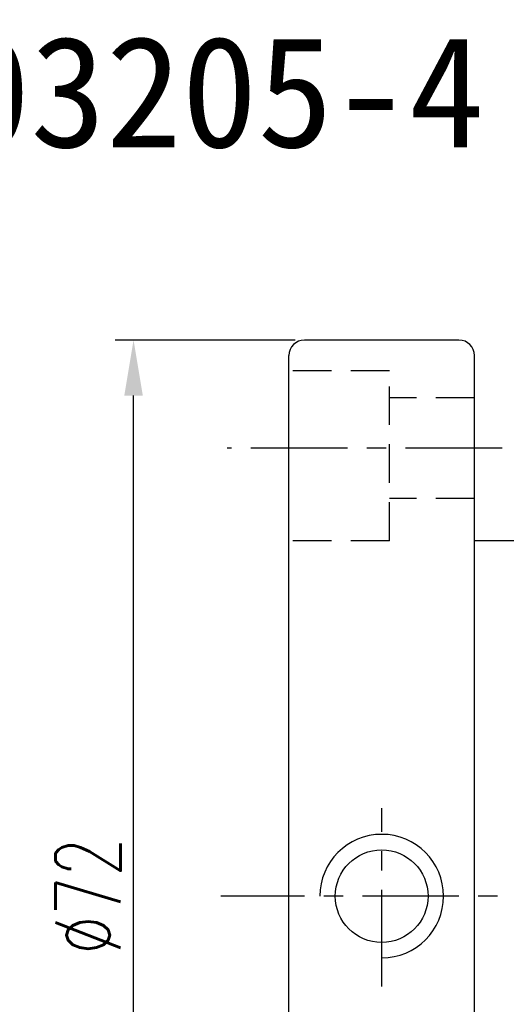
# Model space of a CAD drawing. Extents: x 607 to 849, y 44 to 162.
# Tile 3 of 44: x 727 to 759, y 96 to 160. Entities that reach past the tile are written whole.
import ezdxf
from ezdxf.enums import TextEntityAlignment as Align

# ---------------------------------------------------------------- set-up
doc = ezdxf.new("R2010")
doc.units = 0
doc.header["$MEASUREMENT"] = 0
doc.linetypes.add('CENTER', pattern=[2, 1.25, -0.25, 0.25, -0.25])
doc.linetypes.add('HIDDEN', pattern=[0.375, 0.25, -0.125])
doc.layers.get('0').update_dxf_attribs({"linetype": 'CONTINUOUS'})
for name, color, linetype in [('CEN', 1, 'CENTER'), ('DIM', 4, 'CONTINUOUS'), ('HID', 2, 'HIDDEN'), ('OUT', 3, 'CONTINUOUS')]:
    doc.layers.add(name, color=color, linetype=linetype)
doc.styles.add('CHN', font='SIMPLEX.shx', dxfattribs={"width": 0.7, "bigfont": 'CHINESET.shx'})
doc.styles.add('T', font='kaiu.ttf')
doc.dimstyles.get("Standard").update_dxf_attribs({"dimscale": 0, "dimtxt": 4, "dimasz": 3, "dimexe": 1, "dimexo": 0.5, "dimgap": 1, "dimtad": 1, "dimdsep": 46, "dimtxsty": 'CHN', "dimcen": 0.09, "dimclrd": 256, "dimclre": 256, "dimclrt": 256, "dimadec": 0, "dimazin": 0, "dimtp": 1, "dimtm": 1, "dimtfac": 0.6, "dimtix": 1, "dimtmove": 2, "dimatfit": 3, "dimfxl": 1, "dimtvp": 0.85, "dimtolj": 1, "dimarcsym": 0})

# ---------------------------------------------------------------- blocks, each defined once
blk = doc.blocks.new('*D3')
at = {"layer": 'DIM', "color": 0, "lineweight": -2, "transparency": 16777216}
for p, q in [((745.23, 139.047), (733.58, 139.047)), ((734.78, 70.647), (734.78, 135.447)), ((745.23, 67.047), (733.58, 67.047))]:
    blk.add_line(p, q, dxfattribs=at)
at = {"layer": 'DIM', "color": 0, "transparency": 16777216}
for points in [[(734.18, 135.447), (735.38, 135.447), (734.78, 139.047)], [(734.18, 70.647), (735.38, 70.647), (734.78, 67.047)]]:
    blk.add_solid(points, dxfattribs=at)
at = {"layer": 'DIM', "color": 0, "transparency": 16777216, "insert": (731.84, 103.047), "char_height": 4.2, "attachment_point": 5, "rotation": 90, "style": 'CHN'}
blk.add_mtext('\\A1;%%C72', dxfattribs=at)

msp = doc.modelspace()

# ---------------------------------------------------------------- linework, layer by layer
at = {"layer": 'CEN', "color": 7, "ltscale": 5}
for p, q in [((758.618, 132.047), (740.83, 132.047)), ((750.83, 97.199), (750.83, 108.732)), ((835.83, 103.047), (740.419, 103.047))]:
    msp.add_line(p, q, dxfattribs=at)
at = {"layer": 'DIM', "color": 7, "ltscale": 5}
msp.add_arc((750.83, 103.047), 4, 270, 180, dxfattribs=at)
at = {"layer": 'HID', "color": 7, "ltscale": 10}
for p, q in [((751.33, 137.047), (744.83, 137.047)), ((751.33, 126.047), (751.33, 137.047)), ((756.83, 135.297), (751.33, 135.297)), ((756.83, 128.797), (751.33, 128.797)), ((751.33, 126.047), (744.83, 126.047))]:
    msp.add_line(p, q, dxfattribs=at)
at = {"layer": 'OUT', "color": 7, "ltscale": 5}
for p, q in [((755.83, 139.047), (745.83, 139.047)), ((744.83, 68.047), (744.83, 138.047)), ((756.83, 68.047), (756.83, 138.047)), ((830.83, 126.047), (756.83, 126.047))]:
    msp.add_line(p, q, dxfattribs=at)
msp.add_circle((750.83, 103.047), 3, dxfattribs=at)
for centre, start, end in [((745.83, 138.047), 90, 180), ((755.83, 138.047), 0, 90)]:
    msp.add_arc(centre, 1, start, end, dxfattribs=at)

# ---------------------------------------------------------------- texts
at = {"style": 'T'}
msp.add_text('OFI03205-4', height=7.2, dxfattribs=at).set_placement((732.994, 155.125), align=Align.MIDDLE)

# ---------------------------------------------------------------- dimensions: what is measured, and where the dimension line sits
at = {"layer": 'DIM', "color": 7}
dim = msp.add_linear_dim(base=(734.78, 139.047), p1=(745.83, 67.047), p2=(745.83, 139.047), angle=90, text='%%C<>', dimstyle='STANDARD', override={"dimscale": 1.2, "dimtxt": 3.5, "dimgap": 0.7, "dimclrd": 0, "dimclre": 0, "dimclrt": 0, "dimtofl": 0}, dxfattribs=at)
dim.commit()
dim.dimension.update_dxf_attribs({"geometry": '*D3', "text_midpoint": (731.84, 103.047)})

doc.saveas('drawing.dxf')
